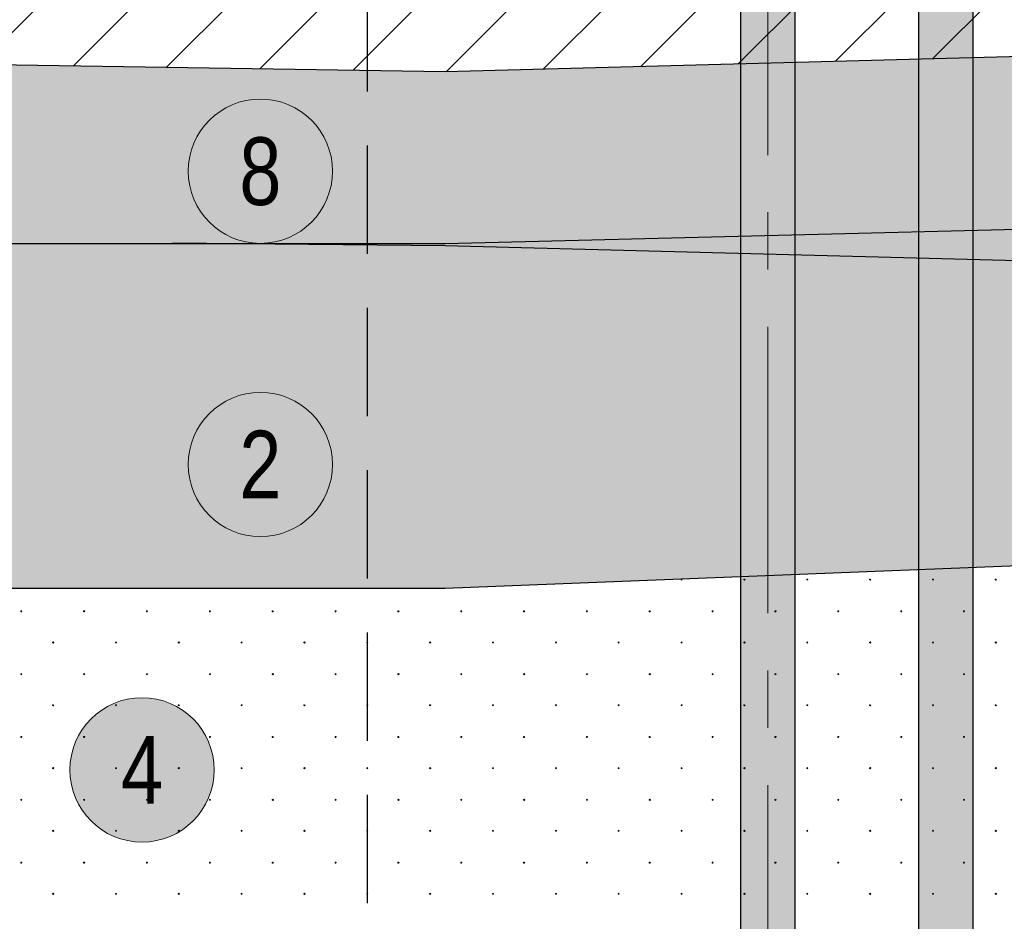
# Model space of a CAD drawing. Header units: millimetres. Extents: x 615418 to 955542, y 450519 to 646666.
# Tile 10 of 84: x 643331 to 654250, y 607485 to 617481. Entities that reach past the tile are written whole.
import ezdxf
from ezdxf.enums import TextEntityAlignment as Align

# ---------------------------------------------------------------- set-up
doc = ezdxf.new("R2010")
doc.units = ezdxf.units.MM
for name, pattern in [('CENTER', [50.8, 31.75, -6.35, 6.35, -6.35]), ('DASHED', [9, 6, -3]), ('осевая', [50.8, 31.75, -6.35, 6.35, -6.35])]:
    doc.linetypes.add(name, pattern=pattern)
for name, color, linetype in [('Bound', 7, 'Continuous'), ('Fill', 7, 'Continuous'), ('Геология', 7, 'Continuous')]:
    doc.layers.add(name, color=color, linetype=linetype)
doc.layers.add('Отдел_Оси', color=1, linetype='осевая', lineweight=15)
doc.styles.get("Standard").update_dxf_attribs({"font": 'arial.ttf'})

# ---------------------------------------------------------------- blocks, each defined once
blk = doc.blocks.new('пфз блцу')
at = {"layer": 'Fill'}
h = blk.add_hatch(color=4, dxfattribs=at)
h.dxf.hatch_style = 1
h.paths.add_polyline_path([(1791247, 1263972), (1790647, 1263972), (1790647, 1230222), (1791247, 1230222)])
h = blk.add_hatch(color=1, dxfattribs=at)
h.dxf.hatch_style = 1
h.paths.add_polyline_path([(1789275, 1263622), (1788675, 1263622), (1788675, 1230722), (1789275, 1230722)])
at = {"ltscale": 100}
for points in [[(1790647, 1263972), (1791247, 1263972), (1791247, 1230222), (1790647, 1230222)], [(1788675, 1263622), (1789275, 1263622), (1789275, 1230722), (1788675, 1230722)]]:
    blk.add_lwpolyline(points, close=True, dxfattribs=at)
blk = doc.blocks.new('круг2')
at = {"true_color": 0xffffff}
h = blk.add_hatch(color=7, dxfattribs=at)
edge = h.paths.add_edge_path()
edge.add_arc((0, 0), 0.8, 0, 360)
at = {"color": 7, "lineweight": 0}
blk.add_circle((0, 0), 0.8, dxfattribs=at)
at = {"color": 7, "lineweight": 0, "width": 0.8}
blk.add_text('2', height=0.75, dxfattribs=at).set_placement((0, 0), align=Align.MIDDLE_CENTER)
blk = doc.blocks.new('круг8')
at = {"true_color": 0xffffff}
h = blk.add_hatch(color=7, dxfattribs=at)
edge = h.paths.add_edge_path()
edge.add_arc((0, 0), 0.8, 0, 360)
at = {"color": 7, "lineweight": 0}
blk.add_circle((0, 0), 0.8, dxfattribs=at)
at = {"color": 7, "lineweight": 0, "width": 0.8}
blk.add_text('8', height=0.75, dxfattribs=at).set_placement((0, 0), align=Align.MIDDLE_CENTER)
blk = doc.blocks.new('круг4')
at = {"true_color": 0xffffff}
h = blk.add_hatch(color=7, dxfattribs=at)
edge = h.paths.add_edge_path()
edge.add_arc((0, 0), 0.8, 0, 360)
at = {"color": 7, "lineweight": 0}
blk.add_circle((0, 0), 0.8, dxfattribs=at)
at = {"color": 7, "lineweight": 0, "width": 0.8}
blk.add_text('4', height=0.75, dxfattribs=at).set_placement((0, 0), align=Align.MIDDLE_CENTER)

msp = doc.modelspace()

# ---------------------------------------------------------------- hatches: boundary and pattern name
at = {"layer": 'Fill'}
h = msp.add_hatch(dxfattribs=at)
h.set_pattern_fill('GR38', color=256, scale=1500, pattern_type=2)
h.set_pattern_definition([(45, (766713, 607455.8), (0, 3150), [1484.925, -2969.85]), (45, (768813, 605355.8), (0, 3150), [1484.925, -2969.85]), (45, (766713, 605355.8), (0, 3150), [2121.3, -2333.47]), (45, (768213, 606855.8), (0, 3150), [2333.4, -2121.37]), (45, (767763, 605355.8), (0, 3150), [2969.85, -1484.92]), (45, (766713, 606405.8), (0, 3150), [2969.85, -1484.92])])
h.paths.add_polyline_path([(656629.1, 620355.8), (653580.7, 620355.8), (648050.1, 619771.1), (643450, 619403.3), (640345.6, 617803.9), (637483.5, 617580.7), (632118.4, 617178.9), (632118.4, 617155.6), (648050.1, 616905.4), (664175.8, 617337)])
h = msp.add_hatch(dxfattribs=at)
h.set_pattern_fill('GR39', color=256, scale=1500, style=0, pattern_type=2)
h.set_pattern_definition([(0, (767140.44, 605463.8), (0, 868.83), [0, -843]), (0, (767681.94, 606009.8), (0, 868.83), [0, -843]), (0, (766838.94, 606009.8), (0, 868.83), [0, -843]), (46.589094, (767045.944, 606216.842), (32034, 33884.37), [159.48, -47680.692]), (45.009384, (767552.944, 605880.842), (843, 868.83), [168.765, -40372.0644]), (44.01591, (767209.444, 605534.342), (843, 868.83), [182.1, -18573.4564]), (45.009384, (767381.944, 605709.842), (843, 868.83), [177.105, -40363.7244]), (46.627721, (766880.944, 606048.842), (30348, 32146.71), [189.63, -45229.577])])
h.paths.add_polyline_path([(668726.5, 615516.9), (664176, 617337.1), (648050.1, 616905.4), (632118.4, 617155.6), (632118.4, 615001.1), (648050.1, 615001.1)])
h = msp.add_hatch(dxfattribs=at)
h.set_pattern_fill('GR29', color=256, scale=1500, style=0, pattern_type=2)
h.set_pattern_definition([(197.87055, (767405.044, 606052.442), (-2090.787921, -696.5901627), [8.1465, -22691.8873]), (197.87055, (767060.044, 605707.442), (-2090.787921, -696.5901627), [8.1465, -22691.8873]), (270, (767052.3, 605704.9), (696.9293, 4e-14), [8.146, -688.4443]), (270, (767397.3, 606049.9), (696.9293, 4e-14), [8.146, -688.4443]), (342.12945, (767397.394, 606041.792), (19514.020596, -6269.3114633), [8.1465, -22691.8873]), (342.12945, (767052.394, 605696.792), (19514.020596, -6269.3114633), [8.1465, -22691.8873]), (53.95936, (767405.044, 606039.24), (3484.646535, 4876.131138), [8.1465, -9468.1]), (53.95936, (767060.044, 605694.24), (3484.646535, 4876.131138), [8.1465, -9468.1]), (126.04064, (767064.874, 605700.84), (-2090.78792, 2786.36065), [8.146, -9468.1007]), (126.04064, (767409.874, 606045.84), (-2090.78792, 2786.36065), [8.146, -9468.1007])])
h.paths.add_polyline_path([(671628.8, 614355.9), (668726.5, 615516.9), (648050.1, 615001.1), (645215.7, 615001.1), (648050.1, 614972.3)])
h = msp.add_hatch(dxfattribs=at)
h.set_pattern_fill('GR30', color=256, scale=1500, style=0, pattern_type=2)
h.set_pattern_definition([(197.866148, (766950.019, 605597.732), (-1469.25, -489.3829239), [8.8168, -15942.6809]), (197.866148, (767197.519, 605845.232), (-1469.25, -489.3829239), [8.8168, -15942.6809]), (270, (767189.1, 605842.5), (489.75, 3e-14), [8.8168, -480.566]), (270, (766941.6, 605595), (489.75, 3e-14), [8.8168, -480.566]), (342.133852, (766941.694, 605586.242), (13713.0000001, -4404.4463148), [8.817, -15942.6807]), (342.133852, (767189.194, 605833.742), (13713.0000001, -4404.4463148), [8.817, -15942.6807]), (53.95219, (766949.944, 605583.392), (2448.75, 3425.680467), [8.817, -6649.238]), (53.95219, (767197.444, 605830.892), (2448.75, 3425.680467), [8.817, -6649.238]), (126.04781, (767202.694, 605838.092), (-1469.25, 1957.531695), [8.8168, -6649.2382]), (126.04781, (766955.194, 605590.592), (-1469.25, 1957.531695), [8.8168, -6649.2382])])
h.paths.add_polyline_path([(674629.1, 614355.8), (674630.6, 614355.8), (674629.1, 614355.9), (671629.1, 614355.9), (648050.1, 614972.3), (645215.7, 615001.1), (632118.4, 615001.1), (632118.4, 611173.2), (648050.1, 611173.2), (679477.6, 612416.4)])

# ---------------------------------------------------------------- linework, layer by layer
at = {"color": 6, "linetype": 'DASHED', "ltscale": 200}
msp.add_lwpolyline([(647185, 628686.7), (647185, 579958.2)], dxfattribs=at)
at = {"layer": 'Bound'}
for points in [[(632118.4, 617155.6), (648050.1, 616905.4), (664176, 617337.1)], [(632118.4, 615001.1), (648050.1, 615001.1), (668726.5, 615516.9)], [(671628.8, 614355.9), (648050.1, 614972.3), (645026.6, 615003)], [(679477.6, 612416.4), (648050.1, 611173.2), (632118.4, 611173.2)]]:
    msp.add_lwpolyline(points, dxfattribs=at)
at = {"layer": 'Fill', "linetype": 'Continuous', "lineweight": 13}
for p, q in [((650665.1, 611276.6), (650665.1, 611269.5)), ((650665.2, 611269.5), (650673, 611267)), ((650672.8, 611267), (650677.6, 611273.6)), ((650677.7, 611273.6), (650675.2, 611277)), ((651369.8, 611280.2), (651362, 611277.7)), ((651362.1, 611277.6), (651362.1, 611269.5)), ((651362.1, 611269.5), (651369.9, 611267)), ((651374.6, 611273.6), (651369.8, 611280.2)), ((651369.8, 611267), (651374.6, 611273.6)), ((652066.7, 611280.2), (652059, 611277.7)), ((652059, 611277.6), (652059, 611269.5)), ((652059.1, 611269.5), (652066.8, 611267)), ((652071.5, 611273.6), (652066.7, 611280.2)), ((652066.7, 611267), (652071.5, 611273.6)), ((652763.6, 611280.2), (652755.9, 611277.7)), ((652755.9, 611277.6), (652755.9, 611269.5)), ((652756, 611269.5), (652763.7, 611267)), ((652763.6, 611267), (652768.4, 611273.6)), ((652768.5, 611273.6), (652763.7, 611280.2)), ((653460.6, 611280.2), (653452.8, 611277.7)), ((653452.9, 611277.6), (653452.9, 611269.5)), ((653452.9, 611269.5), (653460.7, 611267)), ((653465.4, 611273.6), (653460.6, 611280.2)), ((653460.6, 611267), (653465.4, 611273.6)), ((654157.5, 611280.2), (654149.7, 611277.7)), ((654149.8, 611277.6), (654149.8, 611269.5)), ((654149.8, 611269.5), (654157.6, 611267)), ((654162.3, 611273.6), (654157.5, 611280.2)), ((654157.5, 611267), (654162.3, 611273.6)), ((643351.6, 610928.6), (643343.9, 610926.1)), ((643343.9, 610926.1), (643343.9, 610917.9)), ((643344, 610917.9), (643351.7, 610915.4)), ((643351.6, 610915.4), (643356.4, 610922)), ((643356.5, 610922), (643351.7, 610928.6)), ((644048.6, 610928.6), (644040.8, 610926.1)), ((644040.8, 610926.1), (644040.8, 610917.9)), ((644040.9, 610917.9), (644048.7, 610915.4)), ((644053.4, 610922), (644048.6, 610928.6)), ((644048.6, 610915.4), (644053.3, 610922)), ((644745.5, 610928.6), (644737.7, 610926.1)), ((644737.8, 610926.1), (644737.8, 610917.9)), ((644737.8, 610917.9), (644745.6, 610915.4)), ((644750.3, 610922), (644745.5, 610928.6)), ((644745.5, 610915.4), (644750.3, 610922)), ((645442.4, 610928.6), (645434.7, 610926.1)), ((645434.7, 610926.1), (645434.7, 610917.9)), ((645434.8, 610917.9), (645442.5, 610915.4)), ((645442.4, 610915.4), (645447.2, 610922)), ((645447.2, 610922), (645442.5, 610928.6)), ((646139.3, 610928.6), (646131.6, 610926.1)), ((646131.6, 610926.1), (646131.6, 610917.9)), ((646131.7, 610917.9), (646139.4, 610915.4)), ((646139.3, 610915.4), (646144.1, 610922)), ((646144.2, 610922), (646139.4, 610928.6)), ((646836.3, 610928.6), (646828.5, 610926.1)), ((646828.6, 610926.1), (646828.6, 610917.9)), ((646828.6, 610917.9), (646836.4, 610915.4)), ((646841.1, 610922), (646836.3, 610928.6)), ((646836.3, 610915.4), (646841.1, 610922)), ((647533.2, 610928.6), (647525.4, 610926.1)), ((647525.5, 610926.1), (647525.5, 610917.9)), ((647525.6, 610917.9), (647533.3, 610915.4)), ((647538, 610922), (647533.2, 610928.6)), ((647533.2, 610915.4), (647538, 610922)), ((648230.1, 610928.6), (648222.4, 610926.1)), ((648222.4, 610926.1), (648222.4, 610917.9)), ((648222.5, 610917.9), (648230.2, 610915.4)), ((648230.1, 610915.4), (648234.9, 610922)), ((648235, 610922), (648230.2, 610928.6)), ((648927.1, 610928.6), (648919.3, 610926.1)), ((648919.4, 610926.1), (648919.4, 610917.9)), ((648919.4, 610917.9), (648927.2, 610915.4)), ((648931.9, 610922), (648927.1, 610928.6)), ((648927.1, 610915.4), (648931.9, 610922)), ((649624, 610928.6), (649616.2, 610926.1)), ((649616.3, 610926.1), (649616.3, 610917.9)), ((649616.3, 610917.9), (649624.1, 610915.4)), ((649628.8, 610922), (649624, 610928.6)), ((649624, 610915.4), (649628.8, 610922)), ((650320.9, 610928.6), (650313.2, 610926.1)), ((650313.2, 610926.1), (650313.2, 610917.9)), ((650313.3, 610917.9), (650321, 610915.4)), ((650320.9, 610915.4), (650325.7, 610922)), ((650325.8, 610922), (650321, 610928.6)), ((651017.8, 610928.6), (651010.1, 610926.1)), ((651010.1, 610926.1), (651010.1, 610917.9)), ((651010.2, 610917.9), (651018, 610915.4)), ((651017.8, 610915.4), (651022.6, 610922)), ((651022.7, 610922), (651017.9, 610928.6)), ((651714.8, 610928.6), (651707, 610926.1)), ((651707.1, 610926.1), (651707.1, 610917.9)), ((651707.1, 610917.9), (651714.9, 610915.4)), ((651719.6, 610922), (651714.8, 610928.6)), ((651714.8, 610915.4), (651719.6, 610922)), ((652411.7, 610928.6), (652404, 610926.1)), ((652404, 610926.1), (652404, 610917.9)), ((652404.1, 610917.9), (652411.8, 610915.4)), ((652416.5, 610922), (652411.7, 610928.6)), ((652411.7, 610915.4), (652416.5, 610922)), ((653108.6, 610928.6), (653100.9, 610926.1)), ((653100.9, 610926.1), (653100.9, 610917.9)), ((653101, 610917.9), (653108.7, 610915.4)), ((653108.6, 610915.4), (653113.4, 610922)), ((653113.5, 610922), (653108.7, 610928.6)), ((653805.6, 610928.6), (653797.8, 610926.1)), ((653797.9, 610926.1), (653797.9, 610917.9)), ((653797.9, 610917.9), (653805.7, 610915.4)), ((653810.4, 610922), (653805.6, 610928.6)), ((653805.6, 610915.4), (653810.4, 610922)), ((643703.6, 610583.6), (643695.8, 610581.1)), ((643695.8, 610581.1), (643695.8, 610572.9)), ((643695.9, 610572.9), (643703.7, 610570.4)), ((643708.4, 610577), (643703.6, 610583.6)), ((643703.6, 610570.4), (643708.3, 610577)), ((644400.5, 610583.6), (644392.7, 610581.1)), ((644392.8, 610581.1), (644392.8, 610572.9)), ((644392.8, 610572.9), (644400.6, 610570.4)), ((644405.3, 610577), (644400.5, 610583.6)), ((644400.5, 610570.4), (644405.3, 610577)), ((645097.4, 610583.6), (645089.7, 610581.1)), ((645089.7, 610581.1), (645089.7, 610572.9)), ((645089.8, 610572.9), (645097.5, 610570.4)), ((645097.4, 610570.4), (645102.2, 610577)), ((645102.2, 610577), (645097.5, 610583.6)), ((645794.3, 610583.6), (645786.6, 610581.1)), ((645786.6, 610581.1), (645786.6, 610572.9)), ((645786.7, 610572.9), (645794.4, 610570.4)), ((645794.3, 610570.4), (645799.1, 610577)), ((645799.2, 610577), (645794.4, 610583.6)), ((646491.3, 610583.6), (646483.5, 610581.1)), ((646483.6, 610581.1), (646483.6, 610572.9)), ((646483.6, 610572.9), (646491.4, 610570.4)), ((646496.1, 610577), (646491.3, 610583.6)), ((646491.3, 610570.4), (646496.1, 610577)), ((647188.2, 610583.6), (647180.4, 610581.1)), ((647180.5, 610581.1), (647180.5, 610572.9)), ((647180.6, 610572.9), (647188.3, 610570.4)), ((647193, 610577), (647188.2, 610583.6)), ((647188.2, 610570.4), (647193, 610577)), ((647885.1, 610583.6), (647877.4, 610581.1)), ((647877.4, 610581.1), (647877.4, 610572.9)), ((647877.5, 610572.9), (647885.2, 610570.4)), ((647885.1, 610570.4), (647889.9, 610577)), ((647890, 610577), (647885.2, 610583.6)), ((648582.1, 610583.6), (648574.3, 610581.1)), ((648574.4, 610581.1), (648574.4, 610572.9)), ((648574.4, 610572.9), (648582.2, 610570.4)), ((648586.9, 610577), (648582.1, 610583.6)), ((648582.1, 610570.4), (648586.9, 610577)), ((649279, 610583.6), (649271.2, 610581.1)), ((649271.3, 610581.1), (649271.3, 610572.9)), ((649271.3, 610572.9), (649279.1, 610570.4)), ((649283.8, 610577), (649279, 610583.6)), ((649279, 610570.4), (649283.8, 610577)), ((649975.9, 610583.6), (649968.2, 610581.1)), ((649968.2, 610581.1), (649968.2, 610572.9)), ((649968.3, 610572.9), (649976, 610570.4)), ((649975.9, 610570.4), (649980.7, 610577)), ((649980.8, 610577), (649976, 610583.6)), ((650672.8, 610583.6), (650665.1, 610581.1)), ((650665.1, 610581.1), (650665.1, 610572.9)), ((650665.2, 610572.9), (650673, 610570.4)), ((650672.8, 610570.4), (650677.6, 610577)), ((650677.7, 610577), (650672.9, 610583.6)), ((651369.8, 610583.6), (651362, 610581.1)), ((651362.1, 610581.1), (651362.1, 610572.9)), ((651362.1, 610572.9), (651369.9, 610570.4)), ((651374.6, 610577), (651369.8, 610583.6)), ((651369.8, 610570.4), (651374.6, 610577)), ((652066.7, 610583.6), (652059, 610581.1)), ((652059, 610581.1), (652059, 610572.9)), ((652059.1, 610572.9), (652066.8, 610570.4)), ((652071.5, 610577), (652066.7, 610583.6)), ((652066.7, 610570.4), (652071.5, 610577)), ((652763.6, 610583.6), (652755.9, 610581.1)), ((652755.9, 610581.1), (652755.9, 610572.9)), ((652756, 610572.9), (652763.7, 610570.4)), ((652763.6, 610570.4), (652768.4, 610577)), ((652768.5, 610577), (652763.7, 610583.6)), ((653460.6, 610583.6), (653452.8, 610581.1)), ((653452.9, 610581.1), (653452.9, 610572.9)), ((653452.9, 610572.9), (653460.7, 610570.4)), ((653465.4, 610577), (653460.6, 610583.6)), ((653460.6, 610570.4), (653465.4, 610577)), ((654157.5, 610583.6), (654149.7, 610581.1)), ((654149.8, 610581.1), (654149.8, 610572.9)), ((654149.8, 610572.9), (654157.6, 610570.4)), ((654162.3, 610577), (654157.5, 610583.6)), ((654157.5, 610570.4), (654162.3, 610577)), ((643351.6, 610232), (643343.9, 610229.5)), ((643343.9, 610229.5), (643343.9, 610221.3)), ((643344, 610221.3), (643351.7, 610218.8)), ((643351.6, 610218.8), (643356.4, 610225.4)), ((643356.5, 610225.4), (643351.7, 610232)), ((644048.6, 610232), (644040.8, 610229.5)), ((644040.8, 610229.5), (644040.8, 610221.3)), ((644040.9, 610221.3), (644048.7, 610218.8)), ((644053.4, 610225.4), (644048.6, 610232)), ((644048.6, 610218.8), (644053.3, 610225.4)), ((644745.5, 610232), (644737.7, 610229.5)), ((644737.8, 610229.5), (644737.8, 610221.3)), ((644737.8, 610221.3), (644745.6, 610218.8)), ((644750.3, 610225.4), (644745.5, 610232)), ((644745.5, 610218.8), (644750.3, 610225.4)), ((645442.4, 610232), (645434.7, 610229.5)), ((645434.7, 610229.5), (645434.7, 610221.3)), ((645434.8, 610221.3), (645442.5, 610218.8)), ((645442.4, 610218.8), (645447.2, 610225.4)), ((645447.2, 610225.4), (645442.5, 610232)), ((646139.3, 610232), (646131.6, 610229.5)), ((646131.6, 610229.5), (646131.6, 610221.3)), ((646131.7, 610221.3), (646139.4, 610218.8)), ((646139.3, 610218.8), (646144.1, 610225.4)), ((646144.2, 610225.4), (646139.4, 610232)), ((646836.3, 610232), (646828.5, 610229.5)), ((646828.6, 610229.5), (646828.6, 610221.3)), ((646828.6, 610221.3), (646836.4, 610218.8)), ((646841.1, 610225.4), (646836.3, 610232)), ((646836.3, 610218.8), (646841.1, 610225.4)), ((647533.2, 610232), (647525.4, 610229.5)), ((647525.5, 610229.5), (647525.5, 610221.3)), ((647525.6, 610221.3), (647533.3, 610218.8)), ((647538, 610225.4), (647533.2, 610232)), ((647533.2, 610218.8), (647538, 610225.4)), ((648230.1, 610232), (648222.4, 610229.5)), ((648222.4, 610229.5), (648222.4, 610221.3)), ((648222.5, 610221.3), (648230.2, 610218.8)), ((648230.1, 610218.8), (648234.9, 610225.4)), ((648235, 610225.4), (648230.2, 610232)), ((648927.1, 610232), (648919.3, 610229.5)), ((648919.4, 610229.5), (648919.4, 610221.3)), ((648919.4, 610221.3), (648927.2, 610218.8)), ((648931.9, 610225.4), (648927.1, 610232)), ((648927.1, 610218.8), (648931.9, 610225.4)), ((649624, 610232), (649616.2, 610229.5)), ((649616.3, 610229.5), (649616.3, 610221.3)), ((649616.3, 610221.3), (649624.1, 610218.8)), ((649628.8, 610225.4), (649624, 610232)), ((649624, 610218.8), (649628.8, 610225.4)), ((650320.9, 610232), (650313.2, 610229.5)), ((650313.2, 610229.5), (650313.2, 610221.3)), ((650313.3, 610221.3), (650321, 610218.8)), ((650320.9, 610218.8), (650325.7, 610225.4)), ((650325.8, 610225.4), (650321, 610232)), ((651017.8, 610232), (651010.1, 610229.5)), ((651010.1, 610229.5), (651010.1, 610221.3)), ((651010.2, 610221.3), (651018, 610218.8)), ((651017.8, 610218.8), (651022.6, 610225.4)), ((651022.7, 610225.4), (651017.9, 610232)), ((651714.8, 610232), (651707, 610229.5)), ((651707.1, 610229.5), (651707.1, 610221.3)), ((651707.1, 610221.3), (651714.9, 610218.8)), ((651719.6, 610225.4), (651714.8, 610232)), ((651714.8, 610218.8), (651719.6, 610225.4)), ((652411.7, 610232), (652404, 610229.5)), ((652404, 610229.5), (652404, 610221.3)), ((652404.1, 610221.3), (652411.8, 610218.8)), ((652416.5, 610225.4), (652411.7, 610232)), ((652411.7, 610218.8), (652416.5, 610225.4)), ((653108.6, 610232), (653100.9, 610229.5)), ((653100.9, 610229.5), (653100.9, 610221.3)), ((653101, 610221.3), (653108.7, 610218.8)), ((653108.6, 610218.8), (653113.4, 610225.4)), ((653113.5, 610225.4), (653108.7, 610232)), ((653805.6, 610232), (653797.8, 610229.5)), ((653797.9, 610229.5), (653797.9, 610221.3)), ((653797.9, 610221.3), (653805.7, 610218.8)), ((653810.4, 610225.4), (653805.6, 610232)), ((653805.6, 610218.8), (653810.4, 610225.4)), ((643703.6, 609887), (643695.8, 609884.5)), ((643695.8, 609884.5), (643695.8, 609876.3)), ((643695.9, 609876.3), (643703.7, 609873.8)), ((643708.4, 609880.4), (643703.6, 609887)), ((643703.6, 609873.8), (643708.3, 609880.4)), ((644400.5, 609887), (644392.7, 609884.5)), ((644392.8, 609884.5), (644392.8, 609876.3)), ((644392.8, 609876.3), (644400.6, 609873.8)), ((644405.3, 609880.4), (644400.5, 609887)), ((644400.5, 609873.8), (644405.3, 609880.4)), ((645097.4, 609887), (645089.7, 609884.5)), ((645089.7, 609884.5), (645089.7, 609876.3)), ((645089.8, 609876.3), (645097.5, 609873.8)), ((645097.4, 609873.8), (645102.2, 609880.4)), ((645102.2, 609880.4), (645097.5, 609887)), ((645794.3, 609887), (645786.6, 609884.5)), ((645786.6, 609884.5), (645786.6, 609876.3)), ((645786.7, 609876.3), (645794.4, 609873.8)), ((645794.3, 609873.8), (645799.1, 609880.4)), ((645799.2, 609880.4), (645794.4, 609887)), ((646491.3, 609887), (646483.5, 609884.5)), ((646483.6, 609884.5), (646483.6, 609876.3)), ((646483.6, 609876.3), (646491.4, 609873.8)), ((646496.1, 609880.4), (646491.3, 609887)), ((646491.3, 609873.8), (646496.1, 609880.4)), ((647188.2, 609887), (647180.4, 609884.5)), ((647180.5, 609884.5), (647180.5, 609876.3)), ((647180.6, 609876.3), (647188.3, 609873.8)), ((647193, 609880.4), (647188.2, 609887)), ((647188.2, 609873.8), (647193, 609880.4)), ((647885.1, 609887), (647877.4, 609884.5)), ((647877.4, 609884.5), (647877.4, 609876.3)), ((647877.5, 609876.3), (647885.2, 609873.8)), ((647885.1, 609873.8), (647889.9, 609880.4)), ((647890, 609880.4), (647885.2, 609887)), ((648582.1, 609887), (648574.3, 609884.5)), ((648574.4, 609884.5), (648574.4, 609876.3)), ((648574.4, 609876.3), (648582.2, 609873.8)), ((648586.9, 609880.4), (648582.1, 609887)), ((648582.1, 609873.8), (648586.9, 609880.4)), ((649279, 609887), (649271.2, 609884.5)), ((649271.3, 609884.5), (649271.3, 609876.3)), ((649271.3, 609876.3), (649279.1, 609873.8)), ((649283.8, 609880.4), (649279, 609887)), ((649279, 609873.8), (649283.8, 609880.4)), ((649975.9, 609887), (649968.2, 609884.5)), ((649968.2, 609884.5), (649968.2, 609876.3)), ((649968.3, 609876.3), (649976, 609873.8)), ((649975.9, 609873.8), (649980.7, 609880.4)), ((649980.8, 609880.4), (649976, 609887)), ((650672.8, 609887), (650665.1, 609884.5)), ((650665.1, 609884.5), (650665.1, 609876.3)), ((650665.2, 609876.3), (650673, 609873.8)), ((650672.8, 609873.8), (650677.6, 609880.4)), ((650677.7, 609880.4), (650672.9, 609887)), ((651369.8, 609887), (651362, 609884.5)), ((651362.1, 609884.5), (651362.1, 609876.3)), ((651362.1, 609876.3), (651369.9, 609873.8)), ((651374.6, 609880.4), (651369.8, 609887)), ((651369.8, 609873.8), (651374.6, 609880.4)), ((652066.7, 609887), (652059, 609884.5)), ((652059, 609884.5), (652059, 609876.3)), ((652059.1, 609876.3), (652066.8, 609873.8)), ((652071.5, 609880.4), (652066.7, 609887)), ((652066.7, 609873.8), (652071.5, 609880.4)), ((652763.6, 609887), (652755.9, 609884.5)), ((652755.9, 609884.5), (652755.9, 609876.3)), ((652756, 609876.3), (652763.7, 609873.8)), ((652763.6, 609873.8), (652768.4, 609880.4)), ((652768.5, 609880.4), (652763.7, 609887)), ((653460.6, 609887), (653452.8, 609884.5)), ((653452.9, 609884.5), (653452.9, 609876.3)), ((653452.9, 609876.3), (653460.7, 609873.8)), ((653465.4, 609880.4), (653460.6, 609887)), ((653460.6, 609873.8), (653465.4, 609880.4)), ((654157.5, 609887), (654149.7, 609884.5)), ((654149.8, 609884.5), (654149.8, 609876.3)), ((654149.8, 609876.3), (654157.6, 609873.8)), ((654162.3, 609880.4), (654157.5, 609887)), ((654157.5, 609873.8), (654162.3, 609880.4)), ((643351.6, 609535.4), (643343.9, 609532.9)), ((643343.9, 609532.9), (643343.9, 609524.7)), ((643344, 609524.7), (643351.7, 609522.2)), ((643351.6, 609522.2), (643356.4, 609528.8)), ((643356.5, 609528.8), (643351.7, 609535.4)), ((644048.6, 609535.4), (644040.8, 609532.9)), ((644040.8, 609532.9), (644040.8, 609524.7)), ((644040.9, 609524.7), (644048.7, 609522.2)), ((644053.4, 609528.8), (644048.6, 609535.4)), ((644048.6, 609522.2), (644053.3, 609528.8)), ((644745.5, 609535.4), (644737.7, 609532.9)), ((644737.8, 609532.9), (644737.8, 609524.7)), ((644737.8, 609524.7), (644745.6, 609522.2)), ((644750.3, 609528.8), (644745.5, 609535.4)), ((644745.5, 609522.2), (644750.3, 609528.8)), ((645442.4, 609535.4), (645434.7, 609532.9)), ((645434.7, 609532.9), (645434.7, 609524.7)), ((645434.8, 609524.7), (645442.5, 609522.2)), ((645442.4, 609522.2), (645447.2, 609528.8)), ((645447.2, 609528.8), (645442.5, 609535.4)), ((646139.3, 609535.4), (646131.6, 609532.9)), ((646131.6, 609532.9), (646131.6, 609524.7)), ((646131.7, 609524.7), (646139.4, 609522.2)), ((646139.3, 609522.2), (646144.1, 609528.8)), ((646144.2, 609528.8), (646139.4, 609535.4)), ((646836.3, 609535.4), (646828.5, 609532.9)), ((646828.6, 609532.9), (646828.6, 609524.7)), ((646828.6, 609524.7), (646836.4, 609522.2)), ((646841.1, 609528.8), (646836.3, 609535.4)), ((646836.3, 609522.2), (646841.1, 609528.8)), ((647533.2, 609535.4), (647525.4, 609532.9)), ((647525.5, 609532.9), (647525.5, 609524.7)), ((647525.6, 609524.7), (647533.3, 609522.2)), ((647538, 609528.8), (647533.2, 609535.4)), ((647533.2, 609522.2), (647538, 609528.8)), ((648230.1, 609535.4), (648222.4, 609532.9)), ((648222.4, 609532.9), (648222.4, 609524.7)), ((648222.5, 609524.7), (648230.2, 609522.2)), ((648230.1, 609522.2), (648234.9, 609528.8)), ((648235, 609528.8), (648230.2, 609535.4)), ((648927.1, 609535.4), (648919.3, 609532.9)), ((648919.4, 609532.9), (648919.4, 609524.7)), ((648919.4, 609524.7), (648927.2, 609522.2)), ((648931.9, 609528.8), (648927.1, 609535.4)), ((648927.1, 609522.2), (648931.9, 609528.8)), ((649624, 609535.4), (649616.2, 609532.9)), ((649616.3, 609532.9), (649616.3, 609524.7)), ((649616.3, 609524.7), (649624.1, 609522.2)), ((649628.8, 609528.8), (649624, 609535.4)), ((649624, 609522.2), (649628.8, 609528.8)), ((650320.9, 609535.4), (650313.2, 609532.9)), ((650313.2, 609532.9), (650313.2, 609524.7)), ((650313.3, 609524.7), (650321, 609522.2)), ((650320.9, 609522.2), (650325.7, 609528.8)), ((650325.8, 609528.8), (650321, 609535.4)), ((651017.8, 609535.4), (651010.1, 609532.9)), ((651010.1, 609532.9), (651010.1, 609524.7)), ((651010.2, 609524.7), (651018, 609522.2)), ((651017.8, 609522.2), (651022.6, 609528.8)), ((651022.7, 609528.8), (651017.9, 609535.4)), ((651714.8, 609535.4), (651707, 609532.9)), ((651707.1, 609532.9), (651707.1, 609524.7)), ((651707.1, 609524.7), (651714.9, 609522.2)), ((651719.6, 609528.8), (651714.8, 609535.4)), ((651714.8, 609522.2), (651719.6, 609528.8)), ((652411.7, 609535.4), (652404, 609532.9)), ((652404, 609532.9), (652404, 609524.7)), ((652404.1, 609524.7), (652411.8, 609522.2)), ((652416.5, 609528.8), (652411.7, 609535.4)), ((652411.7, 609522.2), (652416.5, 609528.8)), ((653108.6, 609535.4), (653100.9, 609532.9)), ((653100.9, 609532.9), (653100.9, 609524.7)), ((653101, 609524.7), (653108.7, 609522.2)), ((653108.6, 609522.2), (653113.4, 609528.8)), ((653113.5, 609528.8), (653108.7, 609535.4)), ((653805.6, 609535.4), (653797.8, 609532.9)), ((653797.9, 609532.9), (653797.9, 609524.7)), ((653797.9, 609524.7), (653805.7, 609522.2)), ((653810.4, 609528.8), (653805.6, 609535.4)), ((653805.6, 609522.2), (653810.4, 609528.8)), ((643703.6, 609190.4), (643695.8, 609187.9)), ((643695.8, 609187.9), (643695.8, 609179.7)), ((643695.9, 609179.7), (643703.7, 609177.2)), ((643708.4, 609183.8), (643703.6, 609190.4)), ((643703.6, 609177.2), (643708.3, 609183.8)), ((644400.5, 609190.4), (644392.7, 609187.9)), ((644392.8, 609187.9), (644392.8, 609179.7)), ((644392.8, 609179.7), (644400.6, 609177.2)), ((644405.3, 609183.8), (644400.5, 609190.4)), ((644400.5, 609177.2), (644405.3, 609183.8)), ((645097.4, 609190.4), (645089.7, 609187.9)), ((645089.7, 609187.9), (645089.7, 609179.7)), ((645089.8, 609179.7), (645097.5, 609177.2)), ((645097.4, 609177.2), (645102.2, 609183.8)), ((645102.2, 609183.8), (645097.5, 609190.4)), ((645794.3, 609190.4), (645786.6, 609187.9)), ((645786.6, 609187.9), (645786.6, 609179.7)), ((645786.7, 609179.7), (645794.4, 609177.2)), ((645794.3, 609177.2), (645799.1, 609183.8)), ((645799.2, 609183.8), (645794.4, 609190.4)), ((646491.3, 609190.4), (646483.5, 609187.9)), ((646483.6, 609187.9), (646483.6, 609179.7)), ((646483.6, 609179.7), (646491.4, 609177.2)), ((646496.1, 609183.8), (646491.3, 609190.4)), ((646491.3, 609177.2), (646496.1, 609183.8)), ((647188.2, 609190.4), (647180.4, 609187.9)), ((647180.5, 609187.9), (647180.5, 609179.7)), ((647180.6, 609179.7), (647188.3, 609177.2)), ((647193, 609183.8), (647188.2, 609190.4)), ((647188.2, 609177.2), (647193, 609183.8)), ((647885.1, 609190.4), (647877.4, 609187.9)), ((647877.4, 609187.9), (647877.4, 609179.7)), ((647877.5, 609179.7), (647885.2, 609177.2)), ((647885.1, 609177.2), (647889.9, 609183.8)), ((647890, 609183.8), (647885.2, 609190.4)), ((648582.1, 609190.4), (648574.3, 609187.9)), ((648574.4, 609187.9), (648574.4, 609179.7)), ((648574.4, 609179.7), (648582.2, 609177.2)), ((648586.9, 609183.8), (648582.1, 609190.4)), ((648582.1, 609177.2), (648586.9, 609183.8)), ((649279, 609190.4), (649271.2, 609187.9)), ((649271.3, 609187.9), (649271.3, 609179.7)), ((649271.3, 609179.7), (649279.1, 609177.2)), ((649283.8, 609183.8), (649279, 609190.4)), ((649279, 609177.2), (649283.8, 609183.8)), ((649975.9, 609190.4), (649968.2, 609187.9)), ((649968.2, 609187.9), (649968.2, 609179.7)), ((649968.3, 609179.7), (649976, 609177.2)), ((649975.9, 609177.2), (649980.7, 609183.8)), ((649980.8, 609183.8), (649976, 609190.4)), ((650672.8, 609190.4), (650665.1, 609187.9)), ((650665.1, 609187.9), (650665.1, 609179.7)), ((650665.2, 609179.7), (650673, 609177.2)), ((650672.8, 609177.2), (650677.6, 609183.8)), ((650677.7, 609183.8), (650672.9, 609190.4)), ((651369.8, 609190.4), (651362, 609187.9)), ((651362.1, 609187.9), (651362.1, 609179.7)), ((651362.1, 609179.7), (651369.9, 609177.2)), ((651374.6, 609183.8), (651369.8, 609190.4)), ((651369.8, 609177.2), (651374.6, 609183.8)), ((652066.7, 609190.4), (652059, 609187.9)), ((652059, 609187.9), (652059, 609179.7)), ((652059.1, 609179.7), (652066.8, 609177.2)), ((652071.5, 609183.8), (652066.7, 609190.4)), ((652066.7, 609177.2), (652071.5, 609183.8)), ((652763.6, 609190.4), (652755.9, 609187.9)), ((652755.9, 609187.9), (652755.9, 609179.7)), ((652756, 609179.7), (652763.7, 609177.2)), ((652763.6, 609177.2), (652768.4, 609183.8)), ((652768.5, 609183.8), (652763.7, 609190.4)), ((653460.6, 609190.4), (653452.8, 609187.9)), ((653452.9, 609187.9), (653452.9, 609179.7)), ((653452.9, 609179.7), (653460.7, 609177.2)), ((653465.4, 609183.8), (653460.6, 609190.4)), ((653460.6, 609177.2), (653465.4, 609183.8)), ((654157.5, 609190.4), (654149.7, 609187.9)), ((654149.8, 609187.9), (654149.8, 609179.7)), ((654149.8, 609179.7), (654157.6, 609177.2)), ((654162.3, 609183.8), (654157.5, 609190.4)), ((654157.5, 609177.2), (654162.3, 609183.8)), ((643351.6, 608838.8), (643343.9, 608836.3)), ((643343.9, 608836.3), (643343.9, 608828.1)), ((643344, 608828.2), (643351.7, 608825.7)), ((643351.6, 608825.6), (643356.4, 608832.2)), ((643356.5, 608832.2), (643351.7, 608838.8)), ((644048.6, 608838.8), (644040.8, 608836.3)), ((644040.8, 608836.3), (644040.8, 608828.1)), ((644040.9, 608828.2), (644048.7, 608825.7)), ((644053.4, 608832.2), (644048.6, 608838.8)), ((644048.6, 608825.6), (644053.3, 608832.2)), ((644745.5, 608838.8), (644737.7, 608836.3)), ((644737.8, 608836.3), (644737.8, 608828.1)), ((644737.8, 608828.2), (644745.6, 608825.7)), ((644750.3, 608832.2), (644745.5, 608838.8)), ((644745.5, 608825.6), (644750.3, 608832.2)), ((645442.4, 608838.8), (645434.7, 608836.3)), ((645434.7, 608836.3), (645434.7, 608828.1)), ((645434.8, 608828.2), (645442.5, 608825.7)), ((645442.4, 608825.6), (645447.2, 608832.2)), ((645447.2, 608832.2), (645442.5, 608838.8)), ((646139.3, 608838.8), (646131.6, 608836.3)), ((646131.6, 608836.3), (646131.6, 608828.1)), ((646131.7, 608828.2), (646139.4, 608825.7)), ((646139.3, 608825.6), (646144.1, 608832.2)), ((646144.2, 608832.2), (646139.4, 608838.8)), ((646836.3, 608838.8), (646828.5, 608836.3)), ((646828.6, 608836.3), (646828.6, 608828.1)), ((646828.6, 608828.2), (646836.4, 608825.7)), ((646841.1, 608832.2), (646836.3, 608838.8)), ((646836.3, 608825.6), (646841.1, 608832.2)), ((647533.2, 608838.8), (647525.4, 608836.3)), ((647525.5, 608836.3), (647525.5, 608828.1)), ((647525.6, 608828.2), (647533.3, 608825.7)), ((647538, 608832.2), (647533.2, 608838.8)), ((647533.2, 608825.6), (647538, 608832.2)), ((648230.1, 608838.8), (648222.4, 608836.3)), ((648222.4, 608836.3), (648222.4, 608828.1)), ((648222.5, 608828.2), (648230.2, 608825.7)), ((648230.1, 608825.6), (648234.9, 608832.2)), ((648235, 608832.2), (648230.2, 608838.8)), ((648927.1, 608838.8), (648919.3, 608836.3)), ((648919.4, 608836.3), (648919.4, 608828.1)), ((648919.4, 608828.2), (648927.2, 608825.7)), ((648931.9, 608832.2), (648927.1, 608838.8)), ((648927.1, 608825.6), (648931.9, 608832.2)), ((649624, 608838.8), (649616.2, 608836.3)), ((649616.3, 608836.3), (649616.3, 608828.1)), ((649616.3, 608828.2), (649624.1, 608825.7)), ((649628.8, 608832.2), (649624, 608838.8)), ((649624, 608825.6), (649628.8, 608832.2)), ((650320.9, 608838.8), (650313.2, 608836.3)), ((650313.2, 608836.3), (650313.2, 608828.1)), ((650313.3, 608828.2), (650321, 608825.7)), ((650320.9, 608825.6), (650325.7, 608832.2)), ((650325.8, 608832.2), (650321, 608838.8)), ((651017.8, 608838.8), (651010.1, 608836.3)), ((651010.1, 608836.3), (651010.1, 608828.1)), ((651010.2, 608828.2), (651018, 608825.7)), ((651017.8, 608825.6), (651022.6, 608832.2)), ((651022.7, 608832.2), (651017.9, 608838.8)), ((651714.8, 608838.8), (651707, 608836.3)), ((651707.1, 608836.3), (651707.1, 608828.1)), ((651707.1, 608828.2), (651714.9, 608825.7)), ((651719.6, 608832.2), (651714.8, 608838.8)), ((651714.8, 608825.6), (651719.6, 608832.2)), ((652411.7, 608838.8), (652404, 608836.3)), ((652404, 608836.3), (652404, 608828.1)), ((652404.1, 608828.2), (652411.8, 608825.7)), ((652416.5, 608832.2), (652411.7, 608838.8)), ((652411.7, 608825.6), (652416.5, 608832.2)), ((653108.6, 608838.8), (653100.9, 608836.3)), ((653100.9, 608836.3), (653100.9, 608828.1)), ((653101, 608828.2), (653108.7, 608825.7)), ((653108.6, 608825.6), (653113.4, 608832.2)), ((653113.5, 608832.2), (653108.7, 608838.8)), ((653805.6, 608838.8), (653797.8, 608836.3)), ((653797.9, 608836.3), (653797.9, 608828.1)), ((653797.9, 608828.2), (653805.7, 608825.7)), ((653810.4, 608832.2), (653805.6, 608838.8)), ((653805.6, 608825.6), (653810.4, 608832.2)), ((643703.6, 608493.8), (643695.8, 608491.3)), ((643695.8, 608491.3), (643695.8, 608483.1)), ((643695.9, 608483.2), (643703.7, 608480.7)), ((643708.4, 608487.2), (643703.6, 608493.8)), ((643703.6, 608480.6), (643708.3, 608487.2)), ((644400.5, 608493.8), (644392.7, 608491.3)), ((644392.8, 608491.3), (644392.8, 608483.1)), ((644392.8, 608483.2), (644400.6, 608480.7)), ((644405.3, 608487.2), (644400.5, 608493.8)), ((644400.5, 608480.6), (644405.3, 608487.2)), ((645097.4, 608493.8), (645089.7, 608491.3)), ((645089.7, 608491.3), (645089.7, 608483.1)), ((645089.8, 608483.2), (645097.5, 608480.7)), ((645097.4, 608480.6), (645102.2, 608487.2)), ((645102.2, 608487.2), (645097.5, 608493.8)), ((645794.3, 608493.8), (645786.6, 608491.3)), ((645786.6, 608491.3), (645786.6, 608483.1)), ((645786.7, 608483.2), (645794.4, 608480.7)), ((645794.3, 608480.6), (645799.1, 608487.2)), ((645799.2, 608487.2), (645794.4, 608493.8)), ((646491.3, 608493.8), (646483.5, 608491.3)), ((646483.6, 608491.3), (646483.6, 608483.1)), ((646483.6, 608483.2), (646491.4, 608480.7)), ((646496.1, 608487.2), (646491.3, 608493.8)), ((646491.3, 608480.6), (646496.1, 608487.2)), ((647188.2, 608493.8), (647180.4, 608491.3)), ((647180.5, 608491.3), (647180.5, 608483.1)), ((647180.6, 608483.2), (647188.3, 608480.7)), ((647193, 608487.2), (647188.2, 608493.8)), ((647188.2, 608480.6), (647193, 608487.2)), ((647885.1, 608493.8), (647877.4, 608491.3)), ((647877.4, 608491.3), (647877.4, 608483.1)), ((647877.5, 608483.2), (647885.2, 608480.7)), ((647885.1, 608480.6), (647889.9, 608487.2)), ((647890, 608487.2), (647885.2, 608493.8)), ((648582.1, 608493.8), (648574.3, 608491.3)), ((648574.4, 608491.3), (648574.4, 608483.1)), ((648574.4, 608483.2), (648582.2, 608480.7)), ((648586.9, 608487.2), (648582.1, 608493.8)), ((648582.1, 608480.6), (648586.9, 608487.2)), ((649279, 608493.8), (649271.2, 608491.3)), ((649271.3, 608491.3), (649271.3, 608483.1)), ((649271.3, 608483.2), (649279.1, 608480.7)), ((649283.8, 608487.2), (649279, 608493.8)), ((649279, 608480.6), (649283.8, 608487.2)), ((649975.9, 608493.8), (649968.2, 608491.3)), ((649968.2, 608491.3), (649968.2, 608483.1)), ((649968.3, 608483.2), (649976, 608480.7)), ((649975.9, 608480.6), (649980.7, 608487.2)), ((649980.8, 608487.2), (649976, 608493.8)), ((650672.8, 608493.8), (650665.1, 608491.3)), ((650665.1, 608491.3), (650665.1, 608483.1)), ((650665.2, 608483.2), (650673, 608480.7)), ((650672.8, 608480.6), (650677.6, 608487.2)), ((650677.7, 608487.2), (650672.9, 608493.8)), ((651369.8, 608493.8), (651362, 608491.3)), ((651362.1, 608491.3), (651362.1, 608483.1)), ((651362.1, 608483.2), (651369.9, 608480.7)), ((651374.6, 608487.2), (651369.8, 608493.8)), ((651369.8, 608480.6), (651374.6, 608487.2)), ((652066.7, 608493.8), (652059, 608491.3)), ((652059, 608491.3), (652059, 608483.1)), ((652059.1, 608483.2), (652066.8, 608480.7)), ((652071.5, 608487.2), (652066.7, 608493.8)), ((652066.7, 608480.6), (652071.5, 608487.2)), ((652763.6, 608493.8), (652755.9, 608491.3)), ((652755.9, 608491.3), (652755.9, 608483.1)), ((652756, 608483.2), (652763.7, 608480.7)), ((652763.6, 608480.6), (652768.4, 608487.2)), ((652768.5, 608487.2), (652763.7, 608493.8)), ((653460.6, 608493.8), (653452.8, 608491.3)), ((653452.9, 608491.3), (653452.9, 608483.1)), ((653452.9, 608483.2), (653460.7, 608480.7)), ((653465.4, 608487.2), (653460.6, 608493.8)), ((653460.6, 608480.6), (653465.4, 608487.2)), ((654157.5, 608493.8), (654149.7, 608491.3)), ((654149.8, 608491.3), (654149.8, 608483.1)), ((654149.8, 608483.2), (654157.6, 608480.7)), ((654162.3, 608487.2), (654157.5, 608493.8)), ((654157.5, 608480.6), (654162.3, 608487.2)), ((643351.6, 608142.2), (643343.9, 608139.7)), ((643343.9, 608139.7), (643343.9, 608131.5)), ((643344, 608131.6), (643351.7, 608129.1)), ((643351.6, 608129), (643356.4, 608135.6)), ((643356.5, 608135.6), (643351.7, 608142.2)), ((644048.6, 608142.2), (644040.8, 608139.7)), ((644040.8, 608139.7), (644040.8, 608131.5)), ((644040.9, 608131.6), (644048.7, 608129.1)), ((644053.4, 608135.6), (644048.6, 608142.2)), ((644048.6, 608129), (644053.3, 608135.6)), ((644745.5, 608142.2), (644737.7, 608139.7)), ((644737.8, 608139.7), (644737.8, 608131.5)), ((644737.8, 608131.6), (644745.6, 608129.1)), ((644750.3, 608135.6), (644745.5, 608142.2)), ((644745.5, 608129), (644750.3, 608135.6)), ((645442.4, 608142.2), (645434.7, 608139.7)), ((645434.7, 608139.7), (645434.7, 608131.5)), ((645434.8, 608131.6), (645442.5, 608129.1)), ((645442.4, 608129), (645447.2, 608135.6)), ((645447.2, 608135.6), (645442.5, 608142.2)), ((646139.3, 608142.2), (646131.6, 608139.7)), ((646131.6, 608139.7), (646131.6, 608131.5)), ((646131.7, 608131.6), (646139.4, 608129.1)), ((646139.3, 608129), (646144.1, 608135.6)), ((646144.2, 608135.6), (646139.4, 608142.2)), ((646836.3, 608142.2), (646828.5, 608139.7)), ((646828.6, 608139.7), (646828.6, 608131.5)), ((646828.6, 608131.6), (646836.4, 608129.1)), ((646841.1, 608135.6), (646836.3, 608142.2)), ((646836.3, 608129), (646841.1, 608135.6)), ((647533.2, 608142.2), (647525.4, 608139.7)), ((647525.5, 608139.7), (647525.5, 608131.5)), ((647525.6, 608131.6), (647533.3, 608129.1)), ((647538, 608135.6), (647533.2, 608142.2)), ((647533.2, 608129), (647538, 608135.6)), ((648230.1, 608142.2), (648222.4, 608139.7)), ((648222.4, 608139.7), (648222.4, 608131.5)), ((648222.5, 608131.6), (648230.2, 608129.1)), ((648230.1, 608129), (648234.9, 608135.6)), ((648235, 608135.6), (648230.2, 608142.2)), ((648927.1, 608142.2), (648919.3, 608139.7)), ((648919.4, 608139.7), (648919.4, 608131.5)), ((648919.4, 608131.6), (648927.2, 608129.1)), ((648931.9, 608135.6), (648927.1, 608142.2)), ((648927.1, 608129), (648931.9, 608135.6)), ((649624, 608142.2), (649616.2, 608139.7)), ((649616.3, 608139.7), (649616.3, 608131.5)), ((649616.3, 608131.6), (649624.1, 608129.1)), ((649628.8, 608135.6), (649624, 608142.2)), ((649624, 608129), (649628.8, 608135.6)), ((650320.9, 608142.2), (650313.2, 608139.7)), ((650313.2, 608139.7), (650313.2, 608131.5)), ((650313.3, 608131.6), (650321, 608129.1)), ((650320.9, 608129), (650325.7, 608135.6)), ((650325.8, 608135.6), (650321, 608142.2)), ((651017.8, 608142.2), (651010.1, 608139.7)), ((651010.1, 608139.7), (651010.1, 608131.5)), ((651010.2, 608131.6), (651018, 608129.1)), ((651017.8, 608129), (651022.6, 608135.6)), ((651022.7, 608135.6), (651017.9, 608142.2)), ((651714.8, 608142.2), (651707, 608139.7)), ((651707.1, 608139.7), (651707.1, 608131.5)), ((651707.1, 608131.6), (651714.9, 608129.1)), ((651719.6, 608135.6), (651714.8, 608142.2)), ((651714.8, 608129), (651719.6, 608135.6)), ((652411.7, 608142.2), (652404, 608139.7)), ((652404, 608139.7), (652404, 608131.5)), ((652404.1, 608131.6), (652411.8, 608129.1)), ((652416.5, 608135.6), (652411.7, 608142.2)), ((652411.7, 608129), (652416.5, 608135.6)), ((653108.6, 608142.2), (653100.9, 608139.7)), ((653100.9, 608139.7), (653100.9, 608131.5)), ((653101, 608131.6), (653108.7, 608129.1)), ((653108.6, 608129), (653113.4, 608135.6)), ((653113.5, 608135.6), (653108.7, 608142.2)), ((653805.6, 608142.2), (653797.8, 608139.7)), ((653797.9, 608139.7), (653797.9, 608131.5)), ((653797.9, 608131.6), (653805.7, 608129.1)), ((653810.4, 608135.6), (653805.6, 608142.2)), ((653805.6, 608129), (653810.4, 608135.6)), ((643703.6, 607797.2), (643695.8, 607794.7)), ((643695.8, 607794.7), (643695.8, 607786.5)), ((643695.9, 607786.6), (643703.7, 607784.1)), ((643708.4, 607790.6), (643703.6, 607797.2)), ((643703.6, 607784), (643708.3, 607790.6)), ((644400.5, 607797.2), (644392.7, 607794.7)), ((644392.8, 607794.7), (644392.8, 607786.5)), ((644392.8, 607786.6), (644400.6, 607784.1)), ((644405.3, 607790.6), (644400.5, 607797.2)), ((644400.5, 607784), (644405.3, 607790.6)), ((645097.4, 607797.2), (645089.7, 607794.7)), ((645089.7, 607794.7), (645089.7, 607786.5)), ((645089.8, 607786.6), (645097.5, 607784.1)), ((645097.4, 607784), (645102.2, 607790.6)), ((645102.2, 607790.6), (645097.5, 607797.2)), ((645794.3, 607797.2), (645786.6, 607794.7)), ((645786.6, 607794.7), (645786.6, 607786.5)), ((645786.7, 607786.6), (645794.4, 607784.1)), ((645794.3, 607784), (645799.1, 607790.6)), ((645799.2, 607790.6), (645794.4, 607797.2)), ((646491.3, 607797.2), (646483.5, 607794.7)), ((646483.6, 607794.7), (646483.6, 607786.5)), ((646483.6, 607786.6), (646491.4, 607784.1)), ((646496.1, 607790.6), (646491.3, 607797.2)), ((646491.3, 607784), (646496.1, 607790.6)), ((647188.2, 607797.2), (647180.4, 607794.7)), ((647180.5, 607794.7), (647180.5, 607786.5)), ((647180.6, 607786.6), (647188.3, 607784.1)), ((647193, 607790.6), (647188.2, 607797.2)), ((647188.2, 607784), (647193, 607790.6)), ((647885.1, 607797.2), (647877.4, 607794.7)), ((647877.4, 607794.7), (647877.4, 607786.5)), ((647877.5, 607786.6), (647885.2, 607784.1)), ((647885.1, 607784), (647889.9, 607790.6)), ((647890, 607790.6), (647885.2, 607797.2)), ((648582.1, 607797.2), (648574.3, 607794.7)), ((648574.4, 607794.7), (648574.4, 607786.5)), ((648574.4, 607786.6), (648582.2, 607784.1)), ((648586.9, 607790.6), (648582.1, 607797.2)), ((648582.1, 607784), (648586.9, 607790.6)), ((649279, 607797.2), (649271.2, 607794.7)), ((649271.3, 607794.7), (649271.3, 607786.5)), ((649271.3, 607786.6), (649279.1, 607784.1)), ((649283.8, 607790.6), (649279, 607797.2)), ((649279, 607784), (649283.8, 607790.6)), ((649975.9, 607797.2), (649968.2, 607794.7)), ((649968.2, 607794.7), (649968.2, 607786.5)), ((649968.3, 607786.6), (649976, 607784.1)), ((649975.9, 607784), (649980.7, 607790.6)), ((649980.8, 607790.6), (649976, 607797.2)), ((650672.8, 607797.2), (650665.1, 607794.7)), ((650665.1, 607794.7), (650665.1, 607786.5)), ((650665.2, 607786.6), (650673, 607784.1)), ((650672.8, 607784), (650677.6, 607790.6)), ((650677.7, 607790.6), (650672.9, 607797.2)), ((651369.8, 607797.2), (651362, 607794.7)), ((651362.1, 607794.7), (651362.1, 607786.5)), ((651362.1, 607786.6), (651369.9, 607784.1)), ((651374.6, 607790.6), (651369.8, 607797.2)), ((651369.8, 607784), (651374.6, 607790.6)), ((652066.7, 607797.2), (652059, 607794.7)), ((652059, 607794.7), (652059, 607786.5)), ((652059.1, 607786.6), (652066.8, 607784.1)), ((652071.5, 607790.6), (652066.7, 607797.2)), ((652066.7, 607784), (652071.5, 607790.6)), ((652763.6, 607797.2), (652755.9, 607794.7)), ((652755.9, 607794.7), (652755.9, 607786.5)), ((652756, 607786.6), (652763.7, 607784.1)), ((652763.6, 607784), (652768.4, 607790.6)), ((652768.5, 607790.6), (652763.7, 607797.2)), ((653460.6, 607797.2), (653452.8, 607794.7)), ((653452.9, 607794.7), (653452.9, 607786.5)), ((653452.9, 607786.6), (653460.7, 607784.1)), ((653465.4, 607790.6), (653460.6, 607797.2)), ((653460.6, 607784), (653465.4, 607790.6)), ((654157.5, 607797.2), (654149.7, 607794.7)), ((654149.8, 607794.7), (654149.8, 607786.5)), ((654149.8, 607786.6), (654157.6, 607784.1)), ((654162.3, 607790.6), (654157.5, 607797.2)), ((654157.5, 607784), (654162.3, 607790.6))]:
    msp.add_line(p, q, dxfattribs=at)
at = {"layer": 'Отдел_Оси', "color": 1, "linetype": 'CENTER', "ltscale": 100}
msp.add_lwpolyline([(651629.1, 580420.9), (651629.1, 628686.7)], dxfattribs=at)

# ---------------------------------------------------------------- block references
at = {"layer": 'Fill', "xscale": 1000, "yscale": 1000, "zscale": 1000}
for name, p in [('круг8', (646000.3, 615801.6)), ('круг2', (646000.3, 612549.7)), ('круг4', (644688.2, 609163.9))]:
    msp.add_blockref(name, p, dxfattribs=at)
at = {"layer": 'Геология', "color": 6}
msp.add_blockref('пфз блцу', (-1137346.1, -643366.3), dxfattribs=at)

doc.saveas('drawing.dxf')
